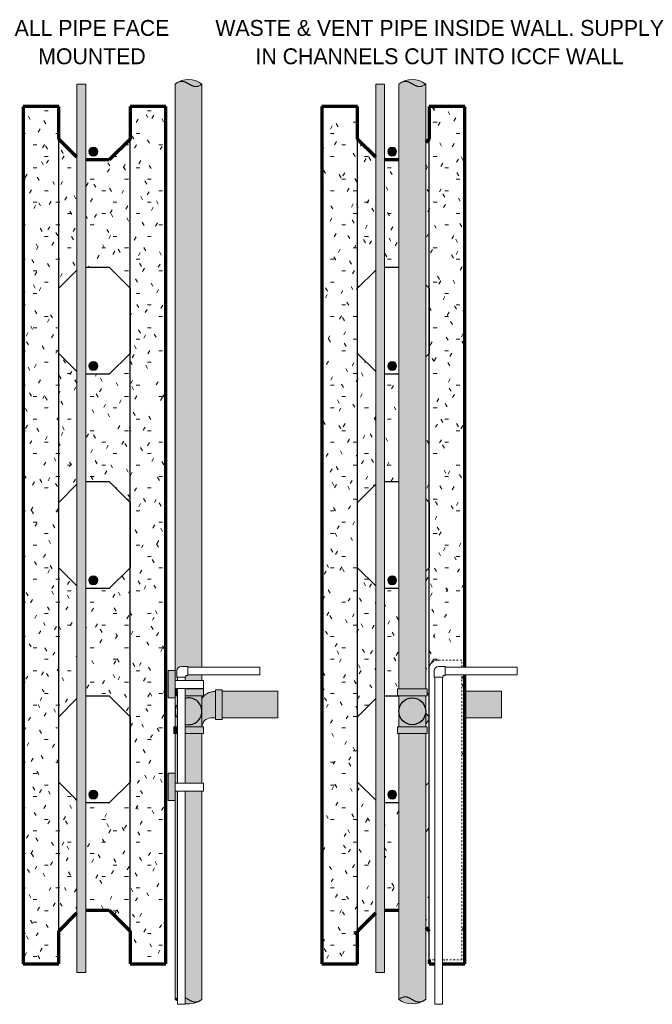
# Model space of a CAD drawing. Header units: inches. Extents: x 0 to 1121, y -57 to 386.
# Tile 8 of 24: x 384 to 419, y 219 to 274. Entities that reach past the tile are written whole.
import ezdxf

# ---------------------------------------------------------------- set-up
doc = ezdxf.new("R2010")
doc.units = ezdxf.units.IN
doc.header["$MEASUREMENT"] = 0
doc.linetypes.add('DASH 1_32', pattern=[0.0625, 0.03125, -0.03125])
doc.linetypes.add('Dot 1_32_', pattern=[0.03125, 0, -0.03125])
for name, color, linetype, lineweight in [('A-ANNO-TEXT', 2, 'Continuous', 9), ('A-DETL', 5, 'Continuous', 9), ('A-DETL-GENF', 3, 'Continuous', 9), ('A-DETL-HLIN', 3, 'Continuous', 70), ('A-DETL-MLIN', 3, 'Continuous', 30)]:
    doc.layers.add(name, color=color, linetype=linetype, lineweight=lineweight)
pattern_1 = [(0, (404.174, 0), (2.56, 0.64), [0.211, -1.709, 0.211, -1.709, -10.24]), (0, (404.174, 0), (2.56, 0.64), [-3.84, 0.211, -3.629, 0.211, -1.709, -4.48]), (0, (404.174, 0), (2.56, 0.64), [-9.6, 0.211, -1.069, 0.211, -2.989]), (120, (405.134, 0.32), (-1.8342563, 1.897025), [0.211, -1.709, 0.211, -1.709, -10.24]), (120, (405.134, 0.32), (-1.8342563, 1.897025), [-3.84, 0.211, -3.629, 0.211, -1.709, -4.48]), (120, (405.134, 0.32), (-1.8342563, 1.897025), [-9.6, 0.211, -1.069, 0.211, -2.989]), (240, (405.454, 1.6), (-0.7257437, -2.537025), [0.211, -1.709, 0.211, -1.709, -10.24]), (240, (405.454, 1.6), (-0.7257437, -2.537025), [-3.84, 0.211, -3.629, 0.211, -1.709, -4.48]), (240, (405.454, 1.6), (-0.7257437, -2.537025), [-9.6, 0.211, -1.069, 0.211, -2.989])]

# ---------------------------------------------------------------- blocks, each defined once
blk = doc.blocks.new('Reinf Bar Secti_ ICCF WALL1')
at = {"layer": 'A-DETL-GENF'}
h = blk.add_hatch(color=256, dxfattribs=at)
edge = h.paths.add_edge_path(flags=0)
edge.add_arc((0, 0), 0.25, 180, 360)
edge.add_arc((0, 0), 0.25, 0, 180)
for start, end in [(0, 180), (180, 0)]:
    blk.add_arc((0, 0), 0.25, start, end, dxfattribs=at)
blk = doc.blocks.new('Reinf Bar Eleva_ ICCF WALL2')
at = {"layer": 'A-DETL-GENF'}
blk.add_hatch(color=256, dxfattribs=at).paths.add_polyline_path([(49.751, 0), (0, 0), (0, -0.5), (49.751, -0.5)], flags=0)
for p, q in [((49.751, 0), (0, 0)), ((0, 0), (0, -0.5)), ((0, -0.5), (49.751, -0.5)), ((49.751, -0.5), (49.751, 0))]:
    blk.add_line(p, q, dxfattribs=at)

msp = doc.modelspace()

# ---------------------------------------------------------------- hatches: boundary and pattern name
at = {"layer": 'A-DETL-GENF'}
h = msp.add_hatch(color=250, dxfattribs=at)
edge = h.paths.add_edge_path(flags=0)
edge.add_line((392.28862833, 268.79238078), (393.78862833, 268.79238078))
edge.add_line((393.78862833, 268.79238078), (393.78862833, 270.29238078))
edge.add_spline(control_points=[(393.78862833, 270.29238078), (393.76918016, 270.27709914), (393.7389622, 270.25550169), (393.69722144, 270.22901202), (393.66494294, 270.21080078), (393.63168169, 270.19450829), (393.59742591, 270.18038807), (393.56219359, 270.16895035), (393.51420879, 270.15734), (393.45256992, 270.15075902), (393.39075224, 270.15495764), (393.34221758, 270.16415271), (393.30635185, 270.17355849), (393.27699755, 270.18326883), (393.2539055, 270.1920926), (393.23670316, 270.19902227), (393.21966768, 270.20634656), (393.20282978, 270.21412832), (393.18613789, 270.222231), (393.16953963, 270.2305165), (393.15307346, 270.23905638), (393.13677325, 270.24791232), (393.12056722, 270.25694525), (393.10438437, 270.26601788), (393.08825792, 270.27518755), (393.06689863, 270.28765996), (393.04018155, 270.30322199), (393.00810128, 270.32185694), (392.98122241, 270.33713634), (392.95949574, 270.34895582), (392.94316324, 270.35775285), (392.92671508, 270.36632271), (392.91008549, 270.37452752), (392.89330965, 270.38243441), (392.87081581, 270.39268753), (392.84794924, 270.4021089), (392.82469596, 270.41049303), (392.80127773, 270.41838273), (392.77151764, 270.42675994), (392.73519392, 270.43421323), (392.68617444, 270.44054284), (392.62413035, 270.44064029), (392.56299351, 270.43023618), (392.51556111, 270.41631813), (392.48076558, 270.40350902), (392.44684245, 270.38854625), (392.41378679, 270.37180745), (392.38149261, 270.35362203), (392.33943391, 270.32764058), (392.30865089, 270.3069017), (392.28862833, 270.29238078)], knot_values=[0, 0, 0, 0, 0.0742013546, 0.1112689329, 0.148282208, 0.1853231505, 0.2223151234, 0.2593430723, 0.2963351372, 0.3702901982, 0.4442772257, 0.4812997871, 0.5183777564, 0.5554302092, 0.5739921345, 0.5925336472, 0.6110638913, 0.6296153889, 0.6481756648, 0.6667260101, 0.6852681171, 0.7038192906, 0.7223753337, 0.7409282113, 0.7594769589, 0.7780277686, 0.8151301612, 0.8522337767, 0.8893282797, 0.9078786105, 0.9264332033, 0.9449809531, 0.963515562, 0.9820596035, 1.0006163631, 1.0376756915, 1.0562071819, 1.0747656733, 1.111803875, 1.1488742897, 1.1859076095, 1.2599567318, 1.3340305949, 1.3710747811, 1.4081540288, 1.4451822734, 1.4822414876, 1.5192689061, 1.5563332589, 1.6305346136, 1.6305346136, 1.6305346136, 1.6305346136], degree=3, periodic=0)
edge.add_line((392.28862833, 270.29238078), (392.28862833, 268.79238078))
h = msp.add_hatch(color=253, dxfattribs=at)
edge = h.paths.add_edge_path(flags=0)
edge.add_spline(control_points=[(392.46079142, 270.39129334), (392.52284338, 270.42387815), (392.65214351, 270.47912682), (392.92477552, 270.54412302), (393.23403642, 270.53888487), (393.5488529, 270.44241864), (393.71275861, 270.34772101), (393.78862833, 270.29238078)], knot_values=[0, 0, 0, 0, 0.2102615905, 0.4194170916, 0.8378220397, 1.118391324, 1.400116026, 1.400116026, 1.400116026, 1.400116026], degree=3, periodic=0)
edge.add_spline(control_points=[(393.78862833, 270.29238078), (393.76980478, 270.27768461), (393.74064038, 270.25683067), (393.70045339, 270.2310872), (393.67462369, 270.21619909), (393.65345371, 270.20524577), (393.63205191, 270.19476079), (393.60464133, 270.18301429), (393.57084179, 270.17129782), (393.52475236, 270.15904919), (393.46542759, 270.15107486), (393.40562637, 270.15331294), (393.35851455, 270.16077758), (393.32363167, 270.16881688), (393.28934693, 270.1791589), (393.25569542, 270.19138186), (393.22266375, 270.20522942), (393.19022384, 270.22039779), (393.15827751, 270.2366007), (393.12675755, 270.25361132), (393.09553802, 270.27117711), (393.06451676, 270.28908842), (393.03357234, 270.30713479), (393.00257619, 270.32509528), (392.97657597, 270.33976564), (392.95567709, 270.35132299), (392.93985221, 270.35971168), (392.92392654, 270.36791349), (392.90792918, 270.37598133), (392.89179816, 270.38376894), (392.87546802, 270.39112314), (392.85897372, 270.39811449), (392.83683475, 270.4070718), (392.80866651, 270.41702417), (392.77415914, 270.42667834), (392.72743014, 270.43643882), (392.66779226, 270.44189137), (392.57256357, 270.43540491), (392.50299495, 270.41313986), (392.46079142, 270.39129334)], knot_values=[0, 0, 0, 0, 0.0716430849, 0.1074253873, 0.1431592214, 0.1610291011, 0.1789255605, 0.214649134, 0.2504146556, 0.2861486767, 0.3575958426, 0.429053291, 0.4648004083, 0.5005922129, 0.5363570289, 0.5721659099, 0.607952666, 0.6437716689, 0.6795759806, 0.7153993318, 0.7512148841, 0.7870385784, 0.8228608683, 0.8586817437, 0.8945085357, 0.912419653, 0.9303250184, 0.9482384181, 0.9661599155, 0.9840738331, 1.0019709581, 1.0198828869, 1.0378155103, 1.0736139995, 1.1094409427, 1.1452284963, 1.2167407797, 1.2882273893, 1.4307955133, 1.4307955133, 1.4307955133, 1.4307955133], degree=3, periodic=0)
h = msp.add_hatch(color=250, dxfattribs=at)
edge = h.paths.add_edge_path(flags=0)
edge.add_spline(control_points=[(406.31228312, 270.29238078), (406.29283494, 270.27709914), (406.26261698, 270.25550169), (406.22087622, 270.22901202), (406.18859772, 270.21080078), (406.15533648, 270.19450829), (406.12108069, 270.18038807), (406.08584837, 270.16895035), (406.03786357, 270.15734), (405.9762247, 270.15075902), (405.91440703, 270.15495764), (405.86587236, 270.16415271), (405.83000663, 270.17355849), (405.80065234, 270.18326883), (405.77756028, 270.1920926), (405.76035794, 270.19902227), (405.74332246, 270.20634656), (405.72648456, 270.21412832), (405.70979267, 270.222231), (405.69319441, 270.2305165), (405.67672824, 270.23905638), (405.66042803, 270.24791232), (405.644222, 270.25694525), (405.62803915, 270.26601788), (405.6119127, 270.27518755), (405.59055341, 270.28765996), (405.56383633, 270.30322199), (405.53175606, 270.32185694), (405.5048772, 270.33713634), (405.48315052, 270.34895582), (405.46681802, 270.35775285), (405.45036986, 270.36632271), (405.43374027, 270.37452752), (405.41696443, 270.38243441), (405.39447059, 270.39268753), (405.37160403, 270.4021089), (405.34835075, 270.41049303), (405.32493251, 270.41838273), (405.29517242, 270.42675994), (405.2588487, 270.43421323), (405.20982922, 270.44054284), (405.14778514, 270.44064029), (405.08664829, 270.43023618), (405.03921589, 270.41631813), (405.00442036, 270.40350902), (404.97049723, 270.38854625), (404.93744157, 270.37180745), (404.9051474, 270.35362203), (404.86308869, 270.32764058), (404.83230568, 270.3069017), (404.81228312, 270.29238078)], knot_values=[0, 0, 0, 0, 0.0742013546, 0.1112689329, 0.148282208, 0.1853231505, 0.2223151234, 0.2593430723, 0.2963351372, 0.3702901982, 0.4442772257, 0.4812997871, 0.5183777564, 0.5554302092, 0.5739921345, 0.5925336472, 0.6110638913, 0.6296153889, 0.6481756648, 0.6667260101, 0.6852681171, 0.7038192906, 0.7223753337, 0.7409282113, 0.7594769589, 0.7780277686, 0.8151301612, 0.8522337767, 0.8893282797, 0.9078786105, 0.9264332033, 0.9449809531, 0.963515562, 0.9820596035, 1.0006163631, 1.0376756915, 1.0562071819, 1.0747656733, 1.111803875, 1.1488742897, 1.1859076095, 1.2599567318, 1.3340305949, 1.3710747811, 1.4081540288, 1.4451822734, 1.4822414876, 1.5192689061, 1.5563332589, 1.6305346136, 1.6305346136, 1.6305346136, 1.6305346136], degree=3, periodic=0)
edge.add_line((404.81228312, 270.29238078), (404.81228312, 268.90060458))
edge.add_line((404.81228312, 268.90060458), (406.31228312, 268.90060458))
edge.add_line((406.31228312, 268.90060458), (406.31228312, 270.29238078))
h = msp.add_hatch(color=253, dxfattribs=at)
edge = h.paths.add_edge_path(flags=0)
edge.add_spline(control_points=[(404.98444621, 270.39129334), (405.04649816, 270.42387815), (405.17579829, 270.47912682), (405.4484303, 270.54412302), (405.7576912, 270.53888487), (406.07250768, 270.44241864), (406.23641339, 270.34772101), (406.31228312, 270.29238078)], knot_values=[0, 0, 0, 0, 0.2102615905, 0.4194170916, 0.8378220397, 1.118391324, 1.400116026, 1.400116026, 1.400116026, 1.400116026], degree=3, periodic=0)
edge.add_spline(control_points=[(406.31228312, 270.29238078), (406.29345956, 270.27768461), (406.26429516, 270.25683067), (406.22410817, 270.2310872), (406.19827847, 270.21619909), (406.17710849, 270.20524577), (406.15570669, 270.19476079), (406.12829612, 270.18301429), (406.09449657, 270.17129782), (406.04840714, 270.15904919), (405.98908238, 270.15107486), (405.92928115, 270.15331294), (405.88216933, 270.16077758), (405.84728645, 270.16881688), (405.81300171, 270.1791589), (405.77935021, 270.19138186), (405.74631854, 270.20522942), (405.71387862, 270.22039779), (405.68193229, 270.2366007), (405.65041233, 270.25361132), (405.6191928, 270.27117711), (405.58817154, 270.28908842), (405.55722712, 270.30713479), (405.52623097, 270.32509528), (405.50023075, 270.33976564), (405.47933188, 270.35132299), (405.46350699, 270.35971168), (405.44758132, 270.36791349), (405.43158396, 270.37598133), (405.41545294, 270.38376894), (405.39912281, 270.39112314), (405.3826285, 270.39811449), (405.36048953, 270.4070718), (405.33232129, 270.41702417), (405.29781393, 270.42667834), (405.25108492, 270.43643882), (405.19144704, 270.44189137), (405.09621836, 270.43540491), (405.02664973, 270.41313986), (404.98444621, 270.39129334)], knot_values=[0, 0, 0, 0, 0.0716430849, 0.1074253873, 0.1431592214, 0.1610291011, 0.1789255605, 0.214649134, 0.2504146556, 0.2861486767, 0.3575958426, 0.429053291, 0.4648004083, 0.5005922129, 0.5363570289, 0.5721659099, 0.607952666, 0.6437716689, 0.6795759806, 0.7153993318, 0.7512148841, 0.7870385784, 0.8228608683, 0.8586817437, 0.8945085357, 0.912419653, 0.9303250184, 0.9482384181, 0.9661599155, 0.9840738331, 1.0019709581, 1.0198828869, 1.0378155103, 1.0736139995, 1.1094409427, 1.1452284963, 1.2167407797, 1.2882273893, 1.4307955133, 1.4307955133, 1.4307955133, 1.4307955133], degree=3, periodic=0)
h = msp.add_hatch(dxfattribs=at)
h.set_pattern_fill('FP3_14', style=0, pattern_type=2)
h.set_pattern_definition(pattern_1)
h.paths.add_polyline_path([(385.77245411, 267.21295227), (385.77245411, 269.0413794), (383.77245411, 269.0413794), (383.77245411, 221.0413794), (385.77245411, 221.0413794), (385.77245411, 222.86980652), (386.78272337, 223.88007578), (386.78272337, 230.20268301), (385.77245411, 231.21295227), (385.77245411, 234.86980652), (386.78272337, 235.88007578), (386.78272337, 242.20268301), (385.77245411, 243.21295227), (385.77245411, 246.86980652), (386.78272337, 247.88007578), (386.78272337, 254.20268301), (385.77245411, 255.21295227), (385.77245411, 258.86980652), (386.78272337, 259.88007578), (386.78272337, 266.20268301)], flags=0)
h = msp.add_hatch(dxfattribs=at)
h.set_pattern_fill('FP3_14', style=0, pattern_type=2)
h.set_pattern_definition(pattern_1)
h.paths.add_polyline_path([(391.77245411, 269.0413794), (389.77245411, 269.0413794), (389.77245411, 267.21295227), (388.60088124, 266.0413794), (387.28272337, 266.0413794), (387.28272337, 260.0413794), (388.60088124, 260.0413794), (389.77245411, 258.86980652), (389.77245411, 255.21295227), (388.60088124, 254.0413794), (387.28272337, 254.0413794), (387.28272337, 248.0413794), (388.60088124, 248.0413794), (389.77245411, 246.86980652), (389.77245411, 243.21295227), (388.60088124, 242.0413794), (387.28272337, 242.0413794), (387.28272337, 236.0413794), (388.60088124, 236.0413794), (389.77245411, 234.86980652), (389.77245411, 231.21295227), (388.60088124, 230.0413794), (387.28272337, 230.0413794), (387.28272337, 224.0413794), (388.60088124, 224.0413794), (389.77245411, 222.86980652), (389.77245411, 221.0413794), (391.77245411, 221.0413794)], flags=0)
h = msp.add_hatch(dxfattribs=at)
h.set_pattern_fill('FP3_14', style=0, pattern_type=2)
h.set_pattern_definition(pattern_1)
h.paths.add_polyline_path([(402.50176155, 267.21295227), (402.50176155, 269.0413794), (400.50176155, 269.0413794), (400.50176155, 221.0413794), (402.50176155, 221.0413794), (402.50176155, 222.86980652), (403.51203081, 223.88007578), (403.51203081, 230.20268301), (402.50176155, 231.21295227), (402.50176155, 234.86980652), (403.51203081, 235.88007578), (403.51203081, 242.20268301), (402.50176155, 243.21295227), (402.50176155, 246.86980652), (403.51203081, 247.88007578), (403.51203081, 254.20268301), (402.50176155, 255.21295227), (402.50176155, 258.86980652), (403.51203081, 259.88007578), (403.51203081, 266.20268301)], flags=0)
h = msp.add_hatch(dxfattribs=at)
h.set_pattern_fill('FP3_14', style=0, pattern_type=2)
h.set_pattern_definition(pattern_1)
edge = h.paths.add_edge_path(flags=0)
edge.add_line((408.50176155, 269.0413794), (406.50176155, 269.0413794))
edge.add_line((406.50176155, 269.0413794), (406.50176155, 267.21295227))
edge.add_line((406.50176155, 267.21295227), (406.31228312, 267.02347384))
edge.add_line((406.31228312, 267.02347384), (406.31228312, 259.05928495))
edge.add_line((406.31228312, 259.05928495), (406.50176155, 258.86980652))
edge.add_line((406.50176155, 258.86980652), (406.50176155, 255.21295227))
edge.add_line((406.50176155, 255.21295227), (406.31228312, 255.02347384))
edge.add_line((406.31228312, 255.02347384), (406.31228312, 247.05928495))
edge.add_line((406.31228312, 247.05928495), (406.50176155, 246.86980652))
edge.add_line((406.50176155, 246.86980652), (406.50176155, 243.21295227))
edge.add_line((406.50176155, 243.21295227), (406.31228312, 243.02347384))
edge.add_line((406.31228312, 243.02347384), (406.31228312, 236.42219995))
edge.add_line((406.31228312, 236.42219995), (406.39293577, 236.42219995))
edge.add_line((406.39293577, 236.42219995), (406.39293577, 236.04719995))
edge.add_line((406.39293577, 236.04719995), (406.31228312, 236.04719995))
edge.add_line((406.31228312, 236.04719995), (406.31228312, 235.05928495))
edge.add_line((406.31228312, 235.05928495), (406.50176155, 234.86980652))
edge.add_line((406.50176155, 234.86980652), (406.50176155, 237.5413794))
edge.add_arc((407.00176155, 237.5413794), 0.5, 90, 180, ccw=False)
edge.add_line((407.00176155, 238.0413794), (408.33595098, 238.0413794))
edge.add_line((408.33595098, 238.0413794), (408.33595098, 237.64769507))
edge.add_line((408.33595098, 237.64769507), (408.50176155, 237.64769507))
edge.add_line((408.50176155, 237.64769507), (408.50176155, 269.0413794))
h = msp.add_hatch(color=250, dxfattribs=at)
edge = h.paths.add_edge_path(flags=0)
edge.add_line((392.41884407, 236.89094995), (392.41884407, 237.07409953))
edge.add_line((392.41884407, 237.07409953), (392.38759407, 237.07409953))
edge.add_line((392.38759407, 237.07409953), (392.38759407, 237.42894507))
edge.add_arc((392.63759407, 237.42894507), 0.25, 90, 180, ccw=False)
edge.add_line((392.63759407, 237.67894507), (393.00221651, 237.67894507))
edge.add_line((393.00221651, 237.67894507), (393.00221651, 237.64769507))
edge.add_line((393.00221651, 237.64769507), (393.78862833, 237.64769507))
edge.add_line((393.78862833, 237.64769507), (393.78862833, 268.79238078))
edge.add_line((393.78862833, 268.79238078), (392.28862833, 268.79238078))
edge.add_line((392.28862833, 268.79238078), (392.28862833, 236.89094995))
edge.add_line((392.28862833, 236.89094995), (392.41884407, 236.89094995))
for points in [[(406.31228312, 268.90060458), (404.81228312, 268.90060458), (404.81228312, 236.42219995), (406.31228312, 236.42219995)], [(392.28862833, 235.91921894), (392.28862833, 236.45344995), (392.28862833, 236.89094995), (392.28862833, 237.45344995), (391.89745411, 237.45344995), (391.89745411, 235.91921894)], [(392.85634407, 237.07409953), (392.85634407, 236.89094995), (393.78862833, 236.89094995), (393.78862833, 237.21019507), (393.00221651, 237.21019507), (393.00221651, 237.17894507), (392.88759407, 237.17894507), (392.88759407, 237.07409953)], [(392.28862833, 236.42219995), (392.41884407, 236.42219995), (392.41884407, 236.45344995), (392.28862833, 236.45344995)], [(392.41884407, 236.04719995), (392.41884407, 236.42219995), (392.28862833, 236.42219995), (392.28862833, 236.04719995)], [(392.28862833, 234.29719995), (392.41884407, 234.29719995), (392.41884407, 236.04719995), (392.28862833, 236.04719995)], [(392.85634407, 236.42219995), (393.78862833, 236.42219995), (393.78862833, 236.45344995), (392.85634407, 236.45344995)], [(393.86928098, 236.04719995), (393.86928098, 236.42219995), (392.85634407, 236.42219995), (392.85634407, 236.04719995)], [(392.85634407, 234.29719995), (393.78862833, 234.29719995), (393.78862833, 236.04719995), (392.85634407, 236.04719995)], [(394.53862833, 236.37785261), (394.53862833, 234.7165473), (394.91362833, 234.7165473), (394.91362833, 236.37785261)], [(398.03862833, 234.79719995), (398.03862833, 236.29719995), (394.91362833, 236.29719995), (394.91362833, 234.79719995)], [(406.39293577, 236.42219995), (404.73163046, 236.42219995), (404.73163046, 236.04719995), (406.39293577, 236.04719995)], [(404.81228312, 234.29719995), (406.31228312, 234.29719995), (406.31228312, 236.04719995), (404.81228312, 236.04719995)], [(410.56228312, 234.79719995), (410.56228312, 236.29719995), (408.50176155, 236.29719995), (408.50176155, 234.79719995)], [(392.20797568, 234.29719995), (392.20797568, 233.92219995), (392.41884407, 233.92219995), (392.41884407, 234.29719995)], [(392.41884407, 233.92219995), (392.28862833, 233.92219995), (392.28862833, 231.14094995), (392.41884407, 231.14094995)], [(393.86928098, 233.92219995), (393.86928098, 234.29719995), (392.85634407, 234.29719995), (392.85634407, 233.92219995)], [(393.78862833, 233.92219995), (392.85634407, 233.92219995), (392.85634407, 231.14094995), (393.78862833, 231.14094995)], [(406.39293577, 233.92219995), (406.39293577, 234.29719995), (404.73163046, 234.29719995), (404.73163046, 233.92219995)], [(392.28862833, 230.16921894), (392.28862833, 230.70344995), (392.28862833, 231.14094995), (392.28862833, 231.70344995), (391.89745411, 231.70344995), (391.89745411, 230.16921894)]]:
    msp.add_hatch(color=250, dxfattribs=at).paths.add_polyline_path(points, flags=0)
h = msp.add_hatch(dxfattribs=at)
h.set_pattern_fill('FP3_14', style=0, pattern_type=2)
h.set_pattern_definition(pattern_1)
h.paths.add_polyline_path([(404.81228312, 260.0413794), (404.81228312, 266.0413794), (404.01203081, 266.0413794), (404.01203081, 260.0413794)], flags=0)
h = msp.add_hatch(dxfattribs=at)
h.set_pattern_fill('FP3_14', style=0, pattern_type=2)
h.set_pattern_definition(pattern_1)
h.paths.add_polyline_path([(404.81228312, 248.0413794), (404.81228312, 254.0413794), (404.01203081, 254.0413794), (404.01203081, 248.0413794)], flags=0)
h = msp.add_hatch(dxfattribs=at)
h.set_pattern_fill('FP3_14', style=0, pattern_type=2)
h.set_pattern_definition(pattern_1)
h.paths.add_polyline_path([(404.81228312, 236.42219995), (404.81228312, 242.0413794), (404.01203081, 242.0413794), (404.01203081, 236.0413794), (404.73163046, 236.0413794), (404.73163046, 236.42219995)], flags=0)
h = msp.add_hatch(dxfattribs=at)
h.set_pattern_fill('FP3_14', style=0, pattern_type=2)
h.set_pattern_definition(pattern_1)
h.paths.add_polyline_path([(408.33595098, 237.21019507), (408.33595098, 221.24822033), (407.25499885, 221.24822033), (407.25499885, 221.0413794), (408.50176155, 221.0413794), (408.50176155, 237.21019507)], flags=0)
h = msp.add_hatch(color=250, dxfattribs=at)
edge = h.paths.add_edge_path(flags=0)
edge.add_line((393.78862833, 235.85383663), (393.78862833, 234.29719995))
edge.add_arc((394.28862833, 234.29719995), 0.5, 90, 180, ccw=False)
edge.add_line((394.28862833, 234.79719995), (394.53862833, 234.79719995))
edge.add_line((394.53862833, 234.79719995), (394.53862833, 236.29445501))
edge.add_spline(control_points=[(394.53862833, 236.29445501), (394.47765156, 236.28922654), (394.38661364, 236.27498058), (394.28264881, 236.24899288), (394.22419214, 236.23097851), (394.1883439, 236.21787147), (394.16009621, 236.20636833), (394.13193168, 236.1944061), (394.09718788, 236.17832934), (394.05667288, 236.15693232), (394.0178944, 236.13272186), (393.98084479, 236.10585694), (393.93352568, 236.06733451), (393.89046044, 236.02391392), (393.85381432, 235.97551807), (393.82065986, 235.92409048), (393.80027255, 235.88250062), (393.78862833, 235.85383663)], knot_values=[0, 0, 0, 0, 0.1836015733, 0.2754459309, 0.321349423, 0.3670463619, 0.389897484, 0.4128459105, 0.4588416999, 0.5047053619, 0.5502076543, 0.5958643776, 0.6419039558, 0.7332108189, 0.7783715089, 0.8238289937, 0.9166455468, 0.9166455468, 0.9166455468, 0.9166455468], degree=3, periodic=0)
h = msp.add_hatch(color=250, dxfattribs=at)
edge = h.paths.add_edge_path(flags=0)
edge.add_spline(control_points=[(406.31228312, 234.29719995), (406.31416334, 234.37086215), (406.3494306, 234.51895994), (406.44492409, 234.63753905), (406.50176155, 234.68377282)], knot_values=[0, 0, 0, 0, 0.2210585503, 0.4408596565, 0.4408596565, 0.4408596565, 0.4408596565], degree=3, periodic=0)
edge.add_line((406.50176155, 234.68377282), (406.50176155, 234.86980652))
edge.add_line((406.50176155, 234.86980652), (406.31228312, 235.05928495))
edge.add_line((406.31228312, 235.05928495), (406.31228312, 234.29719995))
h = msp.add_hatch(color=250, dxfattribs=at)
edge = h.paths.add_edge_path(flags=0)
edge.add_spline(control_points=[(404.81228312, 219.0413794), (404.83173129, 219.05666104), (404.86194925, 219.07825849), (404.90369001, 219.10474816), (404.93596851, 219.1229594), (404.96922976, 219.13925189), (405.00348554, 219.15337211), (405.03871786, 219.16480983), (405.08670266, 219.17642018), (405.14834153, 219.18300116), (405.21015921, 219.17880254), (405.25869387, 219.16960747), (405.2945596, 219.16020169), (405.32391389, 219.15049135), (405.34700595, 219.14166758), (405.36420829, 219.13473791), (405.38124377, 219.12741362), (405.39808167, 219.11963186), (405.41477356, 219.11152918), (405.43137182, 219.10324368), (405.44783799, 219.0947038), (405.4641382, 219.08584786), (405.48034423, 219.07681493), (405.49652708, 219.06774231), (405.51265353, 219.05857263), (405.53401282, 219.04610022), (405.5607299, 219.03053819), (405.59281017, 219.01190325), (405.61968904, 218.99662385), (405.64141571, 218.98480436), (405.65774821, 218.97600733), (405.67419637, 218.96743747), (405.69082596, 218.95923266), (405.7076018, 218.95132577), (405.73009564, 218.94107265), (405.7529622, 218.93165129), (405.77621548, 218.92326715), (405.79963372, 218.91537745), (405.82939381, 218.90700024), (405.86571753, 218.89954695), (405.91473701, 218.89321734), (405.9767811, 218.89311989), (406.03791794, 218.903524), (406.08535034, 218.91744205), (406.12014587, 218.93025116), (406.154069, 218.94521393), (406.18712466, 218.96195273), (406.21941883, 218.98013815), (406.26147754, 219.0061196), (406.29226055, 219.02685848), (406.31228312, 219.0413794)], knot_values=[0, 0, 0, 0, 0.0742013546, 0.1112689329, 0.148282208, 0.1853231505, 0.2223151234, 0.2593430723, 0.2963351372, 0.3702901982, 0.4442772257, 0.4812997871, 0.5183777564, 0.5554302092, 0.5739921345, 0.5925336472, 0.6110638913, 0.6296153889, 0.6481756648, 0.6667260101, 0.6852681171, 0.7038192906, 0.7223753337, 0.7409282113, 0.7594769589, 0.7780277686, 0.8151301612, 0.8522337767, 0.8893282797, 0.9078786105, 0.9264332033, 0.9449809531, 0.963515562, 0.9820596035, 1.0006163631, 1.0376756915, 1.0562071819, 1.0747656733, 1.111803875, 1.1488742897, 1.1859076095, 1.2599567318, 1.3340305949, 1.3710747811, 1.4081540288, 1.4451822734, 1.4822414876, 1.5192689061, 1.5563332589, 1.6305346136, 1.6305346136, 1.6305346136, 1.6305346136], degree=3, periodic=0)
edge.add_line((406.31228312, 219.0413794), (406.31228312, 233.92219995))
edge.add_line((406.31228312, 233.92219995), (404.81228312, 233.92219995))
edge.add_line((404.81228312, 233.92219995), (404.81228312, 219.0413794))
h = msp.add_hatch(dxfattribs=at)
h.set_pattern_fill('FP3_14', style=0, pattern_type=2)
h.set_pattern_definition(pattern_1)
h.paths.add_polyline_path([(406.50176155, 222.86980652), (406.50176155, 231.21295227), (406.31228312, 231.02347384), (406.31228312, 223.05928495)], flags=0)
h = msp.add_hatch(color=250, dxfattribs=at)
edge = h.paths.add_edge_path(flags=0)
edge.add_spline(control_points=[(392.28862833, 219.0413794), (392.30895893, 219.05748808), (392.35109977, 219.08781302), (392.3959097, 219.11403524), (392.41884407, 219.12605585)], knot_values=[0, 0, 0, 0, 0.0778164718, 0.1554973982, 0.1554973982, 0.1554973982, 0.1554973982], degree=3, periodic=0)
edge.add_line((392.41884407, 219.12605585), (392.41884407, 230.70344995))
edge.add_line((392.41884407, 230.70344995), (392.28862833, 230.70344995))
edge.add_line((392.28862833, 230.70344995), (392.28862833, 219.0413794))
h = msp.add_hatch(color=250, dxfattribs=at)
edge = h.paths.add_edge_path(flags=0)
edge.add_line((393.78862833, 219.0413794), (393.78862833, 230.70344995))
edge.add_line((393.78862833, 230.70344995), (392.85634407, 230.70344995))
edge.add_line((392.85634407, 230.70344995), (392.85634407, 219.12792737))
edge.add_spline(control_points=[(392.85634407, 219.12792737), (392.87841116, 219.11770547), (392.91120463, 219.10167398), (392.95390126, 219.07836037), (392.98565586, 219.06039139), (393.01722901, 219.04210186), (393.04875507, 219.02373252), (393.07511871, 219.00858342), (393.09626385, 218.99656222), (393.11225586, 218.98778723), (393.12833373, 218.97916817), (393.14446585, 218.9706487), (393.16071488, 218.96236373), (393.17714573, 218.95445317), (393.19372267, 218.94684774), (393.2104108, 218.93947869), (393.22725742, 218.93249654), (393.24430823, 218.92605007), (393.2615371, 218.92008412), (393.28467914, 218.91264883), (393.31407084, 218.90482982), (393.34991528, 218.89804194), (393.39824224, 218.89255573), (393.45929343, 218.89338569), (393.51931106, 218.90441202), (393.56583879, 218.91860083), (393.59995613, 218.93151117), (393.63322113, 218.94646267), (393.66564332, 218.96310071), (393.69733846, 218.98109745), (393.73864772, 219.00673196), (393.76891732, 219.02712665), (393.78862833, 219.0413794)], knot_values=[0, 0, 0, 0, 0.0729588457, 0.1094388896, 0.1459294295, 0.1824151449, 0.2189019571, 0.2553912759, 0.2736335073, 0.2918708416, 0.3101132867, 0.3283605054, 0.3466008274, 0.3648275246, 0.3830638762, 0.4013138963, 0.4195530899, 0.4377651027, 0.4559911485, 0.4742454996, 0.5106798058, 0.5471499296, 0.5835906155, 0.6564667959, 0.7293703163, 0.7658222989, 0.8023032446, 0.8387277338, 0.8751765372, 0.9115911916, 0.9480392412, 1.0210117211, 1.0210117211, 1.0210117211, 1.0210117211], degree=3, periodic=0)
h = msp.add_hatch(dxfattribs=at)
h.set_pattern_fill('FP3_14', style=0, pattern_type=2)
h.set_pattern_definition(pattern_1)
h.paths.add_polyline_path([(404.81228312, 224.0413794), (404.81228312, 230.0413794), (404.01203081, 230.0413794), (404.01203081, 224.0413794)], flags=0)
h = msp.add_hatch(dxfattribs=at)
h.set_pattern_fill('FP3_14', style=0, pattern_type=2)
h.set_pattern_definition(pattern_1)
h.paths.add_polyline_path([(406.81749885, 221.24822033), (406.50176155, 221.24822033), (406.50176155, 221.0413794), (406.81749885, 221.0413794)], flags=0)
h = msp.add_hatch(color=253, dxfattribs=at)
edge = h.paths.add_edge_path(flags=0)
edge.add_line((392.28862833, 219.0413794), (392.41884407, 218.96656678))
edge.add_line((392.41884407, 218.96656678), (392.41884407, 219.12605585))
edge.add_spline(control_points=[(392.41884407, 219.12605585), (392.3959097, 219.11403524), (392.35109977, 219.08781302), (392.30895893, 219.05748808), (392.28862833, 219.0413794)], knot_values=[0, 0, 0, 0, 0.0776809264, 0.1554973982, 0.1554973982, 0.1554973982, 0.1554973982], degree=3, periodic=0)
h = msp.add_hatch(color=253, dxfattribs=at)
edge = h.paths.add_edge_path(flags=0)
edge.add_spline(control_points=[(393.61646524, 218.94246684), (393.57599517, 218.92179114), (393.48809356, 218.89274714), (393.37258296, 218.89212999), (393.2946383, 218.90933822), (393.25119154, 218.92327456), (393.21919291, 218.93545591), (393.18779193, 218.94913345), (393.1569431, 218.96400222), (393.12655124, 218.97980104), (393.09654048, 218.99630445), (393.06677818, 219.01325936), (393.03717169, 219.03048213), (393.00758641, 219.047744), (392.96803186, 219.07056785), (392.91816914, 219.09838782), (392.8770858, 219.11838507), (392.85634407, 219.12792737)], knot_values=[0, 0, 0, 0, 0.1363370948, 0.2725780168, 0.3409472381, 0.3751512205, 0.4093947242, 0.4436187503, 0.4778717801, 0.5121104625, 0.5463655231, 0.5806132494, 0.6148669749, 0.6491199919, 0.6833710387, 0.751872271, 0.8203666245, 0.8203666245, 0.8203666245, 0.8203666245], degree=3, periodic=0)
edge.add_line((392.85634407, 219.12792737), (392.85634407, 218.80414149))
edge.add_spline(control_points=[(392.85634407, 218.80414149), (392.88904389, 218.80162964), (392.93814261, 218.799033), (393.00360778, 218.79784992), (393.052625, 218.79829235), (393.10163295, 218.79930577), (393.15062201, 218.80103682), (393.1994802, 218.80453979), (393.26444343, 218.81297448), (393.34458517, 218.831267), (393.46947426, 218.87061722), (393.55944257, 218.91095652), (393.61646524, 218.94246684)], knot_values=[0, 0, 0, 0, 0.0983884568, 0.1474323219, 0.196410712, 0.2454341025, 0.2944873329, 0.3434570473, 0.3923287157, 0.4908832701, 0.5895385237, 0.7849876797, 0.7849876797, 0.7849876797, 0.7849876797], degree=3, periodic=0)
h = msp.add_hatch(color=253, dxfattribs=at)
edge = h.paths.add_edge_path(flags=0)
edge.add_spline(control_points=[(406.14012002, 218.94246684), (406.07806807, 218.90988203), (405.94876794, 218.85463336), (405.67613593, 218.78963716), (405.36687503, 218.79487531), (405.05205855, 218.89134154), (404.88815284, 218.98603917), (404.81228312, 219.0413794)], knot_values=[0, 0, 0, 0, 0.2102615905, 0.4194170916, 0.8378220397, 1.118391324, 1.400116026, 1.400116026, 1.400116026, 1.400116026], degree=3, periodic=0)
edge.add_spline(control_points=[(404.81228312, 219.0413794), (404.83110667, 219.05607557), (404.86027107, 219.07692951), (404.90045806, 219.10267298), (404.92628776, 219.11756109), (404.94745774, 219.12851441), (404.96885954, 219.13899939), (404.99627011, 219.15074589), (405.03006966, 219.16246236), (405.07615909, 219.17471099), (405.13548385, 219.18268532), (405.19528508, 219.18044724), (405.2423969, 219.1729826), (405.27727978, 219.16494331), (405.31156452, 219.15460128), (405.34521602, 219.14237832), (405.37824769, 219.12853076), (405.41068761, 219.11336239), (405.44263394, 219.09715948), (405.4741539, 219.08014886), (405.50537343, 219.06258308), (405.53639469, 219.04467176), (405.56733911, 219.02662539), (405.59833526, 219.0086649), (405.62433548, 218.99399454), (405.64523435, 218.98243719), (405.66105924, 218.9740485), (405.67698491, 218.96584669), (405.69298227, 218.95777885), (405.70911329, 218.94999124), (405.72544342, 218.94263705), (405.74193773, 218.93564569), (405.7640767, 218.92668838), (405.79224494, 218.91673601), (405.82675231, 218.90708184), (405.87348131, 218.89732136), (405.93311919, 218.89186881), (406.02834787, 218.89835527), (406.0979165, 218.92062032), (406.14012002, 218.94246684)], knot_values=[0, 0, 0, 0, 0.0716430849, 0.1074253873, 0.1431592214, 0.1610291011, 0.1789255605, 0.214649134, 0.2504146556, 0.2861486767, 0.3575958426, 0.429053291, 0.4648004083, 0.5005922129, 0.5363570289, 0.5721659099, 0.607952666, 0.6437716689, 0.6795759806, 0.7153993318, 0.7512148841, 0.7870385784, 0.8228608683, 0.8586817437, 0.8945085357, 0.912419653, 0.9303250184, 0.9482384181, 0.9661599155, 0.9840738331, 1.0019709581, 1.0198828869, 1.0378155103, 1.0736139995, 1.1094409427, 1.1452284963, 1.2167407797, 1.2882273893, 1.4307955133, 1.4307955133, 1.4307955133, 1.4307955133], degree=3, periodic=0)

# ---------------------------------------------------------------- linework, layer by layer
at = {"layer": 'A-DETL'}
for p, q in [((392.28862833, 270.29238078), (392.28862833, 268.79238078)), ((393.78862833, 268.79238078), (393.78862833, 270.29238078)), ((404.81228312, 270.29238078), (404.81228312, 268.90060458)), ((406.31228312, 268.90060458), (406.31228312, 270.29238078)), ((392.28862833, 268.79238078), (392.28862833, 237.45344995)), ((393.78862833, 237.64769507), (393.78862833, 268.79238078)), ((404.81228312, 268.90060458), (404.81228312, 236.42219995)), ((406.31228312, 236.42219995), (406.31228312, 268.90060458)), ((393.00221651, 237.67894507), (392.63759407, 237.67894507)), ((393.00221651, 237.17894507), (393.00221651, 237.67894507)), ((397.02687862, 237.64769507), (393.00221651, 237.64769507)), ((397.02687862, 237.21019507), (397.02687862, 237.64769507)), ((407.4008713, 237.67894507), (407.03624885, 237.67894507)), ((407.4008713, 237.64769507), (407.4008713, 237.67894507)), ((407.4008713, 237.64769507), (407.4008713, 237.21019507)), ((411.4255334, 237.64769507), (407.4008713, 237.64769507)), ((411.4255334, 237.21019507), (411.4255334, 237.64769507)), ((392.28862833, 237.45344995), (391.89745411, 237.45344995)), ((391.89745411, 237.45344995), (391.89745411, 235.91921894)), ((392.28862833, 236.89094995), (392.28862833, 237.45344995)), ((392.38759407, 237.42894507), (392.38759407, 237.07409953)), ((392.38759407, 237.07409953), (392.88759407, 237.07409953)), ((392.41884407, 237.07409953), (392.41884407, 236.89094995)), ((392.85634407, 236.89094995), (392.85634407, 237.07409953)), ((392.88759407, 237.07409953), (392.88759407, 237.17894507)), ((392.88759407, 237.17894507), (393.00221651, 237.17894507)), ((393.00221651, 237.21019507), (397.02687862, 237.21019507)), ((393.78862833, 236.89094995), (393.78862833, 237.21019507)), ((406.78624885, 237.42894507), (406.78624885, 237.07409953)), ((406.78624885, 237.07409953), (407.28624885, 237.07409953)), ((406.81749885, 237.07409953), (406.81749885, 218.76606986)), ((407.25499885, 218.76606986), (407.25499885, 237.07409953)), ((407.28624885, 237.07409953), (407.28624885, 237.17894507)), ((407.28624885, 237.17894507), (407.4008713, 237.17894507)), ((407.4008713, 237.17894507), (407.4008713, 237.21019507)), ((407.4008713, 237.21019507), (411.4255334, 237.21019507)), ((392.28862833, 236.89094995), (392.28862833, 236.45344995)), ((393.86928098, 236.89094995), (392.28862833, 236.89094995)), ((393.86928098, 236.45344995), (393.86928098, 236.89094995)), ((392.28862833, 235.91921894), (392.28862833, 236.45344995)), ((392.28862833, 236.45344995), (393.86928098, 236.45344995)), ((392.41884407, 236.42219995), (392.28862833, 236.42219995)), ((392.28862833, 236.04719995), (392.41884407, 236.04719995)), ((392.41884407, 236.45344995), (392.41884407, 231.14094995)), ((392.85634407, 231.14094995), (392.85634407, 236.45344995)), ((393.86928098, 236.42219995), (392.85634407, 236.42219995)), ((392.85634407, 236.04719995), (393.86928098, 236.04719995)), ((393.78862833, 236.42219995), (393.78862833, 236.45344995)), ((393.78862833, 235.85383663), (393.78862833, 236.04719995)), ((393.86928098, 236.04719995), (393.86928098, 236.42219995)), ((394.53862833, 236.37785261), (394.53862833, 234.7165473)), ((394.91362833, 236.37785261), (394.53862833, 236.37785261)), ((394.91362833, 234.7165473), (394.91362833, 236.37785261)), ((398.03862833, 236.29719995), (394.91362833, 236.29719995)), ((398.03862833, 234.79719995), (398.03862833, 236.29719995)), ((406.39293577, 236.42219995), (404.73163046, 236.42219995)), ((404.73163046, 236.42219995), (404.73163046, 236.04719995)), ((404.73163046, 236.04719995), (406.39293577, 236.04719995)), ((404.81228312, 236.04719995), (404.81228312, 234.29719995)), ((406.31228312, 234.29719995), (406.31228312, 236.04719995)), ((406.39293577, 236.04719995), (406.39293577, 236.42219995)), ((410.56228312, 236.29719995), (408.50176155, 236.29719995)), ((410.56228312, 234.79719995), (410.56228312, 236.29719995)), ((391.89745411, 235.91921894), (392.28862833, 235.91921894)), ((392.28862833, 235.91921894), (392.28862833, 234.29719995)), ((393.78862833, 235.85383663), (393.78862833, 234.29719995)), ((394.28862833, 234.79719995), (394.53862833, 234.79719995)), ((394.53862833, 234.7165473), (394.91362833, 234.7165473)), ((394.91362833, 234.79719995), (398.03862833, 234.79719995)), ((408.50176155, 234.79719995), (410.56228312, 234.79719995)), ((392.41884407, 234.29719995), (392.20797568, 234.29719995)), ((392.20797568, 234.29719995), (392.20797568, 233.92219995)), ((392.20797568, 233.92219995), (392.41884407, 233.92219995)), ((392.28862833, 233.92219995), (392.28862833, 231.70344995)), ((393.86928098, 234.29719995), (392.85634407, 234.29719995)), ((392.85634407, 233.92219995), (393.86928098, 233.92219995)), ((393.78862833, 231.14094995), (393.78862833, 233.92219995)), ((393.86928098, 233.92219995), (393.86928098, 234.29719995)), ((406.39293577, 234.29719995), (404.73163046, 234.29719995)), ((404.73163046, 234.29719995), (404.73163046, 233.92219995)), ((404.73163046, 233.92219995), (406.39293577, 233.92219995)), ((404.81228312, 233.92219995), (404.81228312, 219.0413794)), ((406.31228312, 219.0413794), (406.31228312, 233.92219995)), ((406.39293577, 233.92219995), (406.39293577, 234.29719995)), ((392.28862833, 231.70344995), (391.89745411, 231.70344995)), ((391.89745411, 231.70344995), (391.89745411, 230.16921894)), ((392.28862833, 231.14094995), (392.28862833, 231.70344995)), ((392.28862833, 231.14094995), (392.28862833, 230.70344995)), ((393.86928098, 231.14094995), (392.28862833, 231.14094995)), ((393.86928098, 230.70344995), (393.86928098, 231.14094995)), ((392.28862833, 230.16921894), (392.28862833, 230.70344995)), ((392.28862833, 230.70344995), (393.86928098, 230.70344995)), ((392.41884407, 230.70344995), (392.41884407, 218.76606986)), ((392.85634407, 218.76606986), (392.85634407, 230.70344995)), ((393.78862833, 219.0413794), (393.78862833, 230.70344995)), ((391.89745411, 230.16921894), (392.28862833, 230.16921894)), ((392.28862833, 230.16921894), (392.28862833, 219.0413794)), ((392.41884407, 218.76606986), (392.85634407, 218.76606986)), ((406.81749885, 218.76606986), (407.25499885, 218.76606986))]:
    msp.add_line(p, q, dxfattribs=at)
at = {"layer": 'A-DETL', "lineweight": 70}
for p, q in [((385.77245411, 267.21295227), (385.77245411, 269.0413794)), ((389.77245411, 269.0413794), (389.77245411, 267.21295227)), ((402.50176155, 267.21295227), (402.50176155, 269.0413794)), ((406.50176155, 269.0413794), (406.50176155, 267.21295227)), ((386.78272337, 266.20268301), (385.77245411, 267.21295227)), ((389.77245411, 267.21295227), (388.60088124, 266.0413794)), ((403.51203081, 266.20268301), (402.50176155, 267.21295227)), ((406.50176155, 267.21295227), (406.31228312, 267.02347384)), ((388.60088124, 266.0413794), (387.28272337, 266.0413794)), ((404.81228312, 266.0413794), (404.01203081, 266.0413794)), ((385.77245411, 222.86980652), (386.78272337, 223.88007578)), ((387.28272337, 224.0413794), (388.60088124, 224.0413794)), ((388.60088124, 224.0413794), (389.77245411, 222.86980652)), ((402.50176155, 222.86980652), (403.51203081, 223.88007578)), ((404.01203081, 224.0413794), (404.81228312, 224.0413794)), ((385.77245411, 221.0413794), (385.77245411, 222.86980652)), ((389.77245411, 222.86980652), (389.77245411, 221.0413794)), ((402.50176155, 221.0413794), (402.50176155, 222.86980652)), ((406.31228312, 223.05928495), (406.50176155, 222.86980652)), ((406.50176155, 221.24822033), (406.50176155, 221.0413794))]:
    msp.add_line(p, q, dxfattribs=at)
at = {"layer": 'A-DETL', "lineweight": 30}
for p, q in [((385.77245411, 258.86980652), (386.78272337, 259.88007578)), ((387.28272337, 260.0413794), (388.60088124, 260.0413794)), ((388.60088124, 260.0413794), (389.77245411, 258.86980652)), ((402.50176155, 258.86980652), (403.51203081, 259.88007578)), ((404.01203081, 260.0413794), (404.81228312, 260.0413794)), ((385.77245411, 255.21295227), (385.77245411, 258.86980652)), ((389.77245411, 258.86980652), (389.77245411, 255.21295227)), ((402.50176155, 255.21295227), (402.50176155, 258.86980652)), ((406.31228312, 259.05928495), (406.50176155, 258.86980652)), ((406.50176155, 258.86980652), (406.50176155, 255.21295227)), ((386.78272337, 254.20268301), (385.77245411, 255.21295227)), ((389.77245411, 255.21295227), (388.60088124, 254.0413794)), ((403.51203081, 254.20268301), (402.50176155, 255.21295227)), ((406.50176155, 255.21295227), (406.31228312, 255.02347384)), ((388.60088124, 254.0413794), (387.28272337, 254.0413794)), ((404.81228312, 254.0413794), (404.01203081, 254.0413794)), ((385.77245411, 246.86980652), (386.78272337, 247.88007578)), ((387.28272337, 248.0413794), (388.60088124, 248.0413794)), ((388.60088124, 248.0413794), (389.77245411, 246.86980652)), ((402.50176155, 246.86980652), (403.51203081, 247.88007578)), ((404.01203081, 248.0413794), (404.81228312, 248.0413794)), ((406.31228312, 247.05928495), (406.50176155, 246.86980652)), ((385.77245411, 243.21295227), (385.77245411, 246.86980652)), ((389.77245411, 246.86980652), (389.77245411, 243.21295227)), ((402.50176155, 243.21295227), (402.50176155, 246.86980652)), ((406.50176155, 246.86980652), (406.50176155, 243.21295227)), ((386.78272337, 242.20268301), (385.77245411, 243.21295227)), ((389.77245411, 243.21295227), (388.60088124, 242.0413794)), ((403.51203081, 242.20268301), (402.50176155, 243.21295227)), ((406.50176155, 243.21295227), (406.31228312, 243.02347384)), ((388.60088124, 242.0413794), (387.28272337, 242.0413794)), ((404.81228312, 242.0413794), (404.01203081, 242.0413794)), ((387.28272337, 236.0413794), (388.60088124, 236.0413794)), ((388.60088124, 236.0413794), (389.77245411, 234.86980652)), ((404.01203081, 236.0413794), (404.81228312, 236.0413794)), ((385.77245411, 234.86980652), (386.78272337, 235.88007578)), ((402.50176155, 234.86980652), (403.51203081, 235.88007578)), ((385.77245411, 231.21295227), (385.77245411, 234.86980652)), ((389.77245411, 234.86980652), (389.77245411, 231.21295227)), ((402.50176155, 231.21295227), (402.50176155, 234.86980652)), ((406.31228312, 235.05928495), (406.50176155, 234.86980652)), ((386.78272337, 230.20268301), (385.77245411, 231.21295227)), ((389.77245411, 231.21295227), (388.60088124, 230.0413794)), ((403.51203081, 230.20268301), (402.50176155, 231.21295227)), ((406.50176155, 231.21295227), (406.31228312, 231.02347384)), ((388.60088124, 230.0413794), (387.28272337, 230.0413794)), ((404.81228312, 230.0413794), (404.01203081, 230.0413794))]:
    msp.add_line(p, q, dxfattribs=at)
at = {"layer": 'A-DETL', "linetype": 'Dot 1_32_'}
for p, q in [((408.33595098, 238.0413794), (407.00176155, 238.0413794)), ((408.33595098, 237.64769507), (408.33595098, 238.0413794)), ((406.50176155, 237.5413794), (406.50176155, 221.24822033)), ((408.33595098, 221.24822033), (408.33595098, 237.21019507)), ((406.50176155, 221.24822033), (406.81749885, 221.24822033)), ((407.25499885, 221.24822033), (408.33595098, 221.24822033))]:
    msp.add_line(p, q, dxfattribs=at)
at = {"layer": 'A-DETL', "linetype": 'DASH 1_32'}
msp.add_line((404.81228312, 236.82844995), (404.81228312, 236.57844995), dxfattribs=at)
at = {"layer": 'A-DETL'}
for points in [[(406.31228312, 234.29719995), (406.32472453, 234.408045), (406.36142962, 234.51337378), (406.42057172, 234.60794452), (406.49919181, 234.68697192)], [(392.85584432, 218.80158231), (393.10311531, 218.78956616), (393.34697645, 218.82694393), (393.57855381, 218.91201614), (393.78862833, 219.0413794)], [(392.85584432, 218.80158231), (393.10311531, 218.78956616), (393.34697645, 218.82694393), (393.57855381, 218.91201614), (393.78862833, 219.0413794)]]:
    msp.add_lwpolyline(points, dxfattribs=at)
at = {"layer": 'A-DETL', "lineweight": 30}
msp.add_circle((405.56228312, 235.17219995), 0.75, dxfattribs=at)
at = {"layer": 'A-DETL'}
for centre, radius, start, end in [((393.03862833, 269.30958232), 1.23628185, 52.65177114, 127.34822886), ((393.03862833, 269.30958232), 1.23628185, 52.65177114, 127.34822886), ((405.56228312, 269.30958232), 1.23628185, 52.65177114, 127.34822886), ((405.56228312, 269.30958232), 1.23628185, 52.65177114, 127.34822886), ((392.63759407, 237.42894507), 0.25, 90, 180), ((407.00176155, 237.5413794), 0.5, 90, 180), ((407.03624885, 237.42894507), 0.25, 90, 180), ((394.28862833, 234.29719995), 0.5, 90, 180), ((393.01733612, 219.99444082), 1.19972543, 232.598584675, 239.856813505), ((393.01733612, 219.99444082), 1.19972543, 232.598584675, 239.856813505), ((405.56228312, 220.02417786), 1.23628185, 232.65177114, 307.34822886), ((405.56228312, 220.02417786), 1.23628185, 232.65177114, 307.34822886)]:
    msp.add_arc(centre, radius, start, end, dxfattribs=at)
at = {"layer": 'A-DETL', "lineweight": 30}
for start, end in [(153.324939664, 206.675060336), (0, 105.467332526), (254.532667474, 0)]:
    msp.add_arc((393.03862833, 235.17219995), 0.75, start, end, dxfattribs=at)
at = {"layer": 'A-DETL'}
for points, start_tangent, end_tangent in [([(393.78862833, 270.29238078), (393.70752928, 270.23405952), (393.63024946, 270.19259247), (393.55643943, 270.1662845), (393.5207264, 270.15828546), (393.48574979, 270.15344052), (393.45146593, 270.15153779), (393.41783113, 270.1523654), (393.38480171, 270.15571144), (393.35233401, 270.16136403), (393.32038435, 270.16911127), (393.28890904, 270.17874129), (393.25786441, 270.19004219), (393.22720678, 270.20280207), (393.19689248, 270.21680906), (393.16687782, 270.23185126), (393.13711916, 270.24771679), (393.10757276, 270.26419375), (393.07819917, 270.28107024), (393.04894195, 270.29813441), (393.01975925, 270.31517438), (392.99056785, 270.33197839), (392.96129644, 270.34833467), (392.93186752, 270.36403144), (392.90220514, 270.37885694), (392.87223335, 270.39259939), (392.84187619, 270.40504704), (392.81105772, 270.4159881), (392.77970199, 270.42521081), (392.74773304, 270.4325034), (392.71507492, 270.4376541), (392.68165167, 270.44045114), (392.64738736, 270.44068274), (392.61220603, 270.43813715), (392.53878848, 270.42386727), (392.46079142, 270.39594736), (392.37760725, 270.35268325), (392.28862833, 270.29238078)], (-0.7793027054, -0.6266476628), (-0.8003576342, -0.5995228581)), ([(406.31228312, 270.29238078), (406.23118407, 270.23405952), (406.15390424, 270.19259247), (406.08009421, 270.1662845), (406.04438119, 270.15828546), (406.00940458, 270.15344052), (405.97512071, 270.15153779), (405.94148591, 270.1523654), (405.9084565, 270.15571144), (405.8759888, 270.16136403), (405.84403913, 270.16911127), (405.81256382, 270.17874129), (405.78151919, 270.19004219), (405.75086156, 270.20280207), (405.72054726, 270.21680906), (405.69053261, 270.23185126), (405.66077394, 270.24771679), (405.63122754, 270.26419375), (405.60185395, 270.28107024), (405.57259674, 270.29813441), (405.54341403, 270.31517438), (405.51422263, 270.33197839), (405.48495122, 270.34833467), (405.4555223, 270.36403144), (405.42585992, 270.37885694), (405.39588813, 270.39259939), (405.36553097, 270.40504704), (405.33471251, 270.4159881), (405.30335677, 270.42521081), (405.27138782, 270.4325034), (405.2387297, 270.4376541), (405.20530646, 270.44045114), (405.17104215, 270.44068274), (405.13586081, 270.43813715), (405.06244326, 270.42386727), (404.98444621, 270.39594736), (404.90126203, 270.35268325), (404.81228312, 270.29238078)], (-0.7793027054, -0.6266476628), (-0.8003576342, -0.5995228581)), ([(394.53726413, 236.29542014), (394.31417328, 236.25900585), (394.12776427, 236.19664036), (393.8649918, 235.99405574), (393.78862833, 235.85383663)], (-0.9953205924, -0.0966277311), (-0.3541963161, -0.9351710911)), ([(392.28862833, 219.0413794), (392.35523445, 219.09032938), (392.41926066, 219.12788297)], (0.7790110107, 0.6270102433), (0.8916398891, 0.4527453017)), ([(392.85640012, 219.12812108), (392.91221323, 219.10095383), (392.96715421, 219.07100555), (392.99438135, 219.05540954), (393.02150182, 219.03962348), (393.048551, 219.02381575), (393.0755894, 219.00815466), (393.1026678, 218.99280858), (393.12985071, 218.97794578), (393.15719947, 218.96373458), (393.18477433, 218.95034329), (393.21263592, 218.93794022), (393.24084451, 218.92669369), (393.26946043, 218.91677199), (393.29854405, 218.90834345), (393.32815575, 218.90157638), (393.35835588, 218.89663908), (393.38920482, 218.89369987), (393.42076292, 218.89292706), (393.48624807, 218.89855388), (393.55529427, 218.91486603), (393.60969877, 218.93490125), (393.63783579, 218.94768472), (393.66659737, 218.96231599), (393.78862833, 219.0413794)], (0.9090901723, -0.4165993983), (0.8001919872, 0.5997439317)), ([(393.59447426, 218.9286354), (393.65595764, 218.95669075), (393.72060642, 218.99407902), (393.78862833, 219.0413794)], (0.9315090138, 0.3637182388), (0.8001373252, 0.599816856)), ([(404.81228312, 219.0413794), (404.89338216, 219.09970066), (404.97066199, 219.14116771), (405.04447202, 219.16747568), (405.08018504, 219.17547472), (405.11516165, 219.18031966), (405.14944552, 219.18222239), (405.18308032, 219.18139478), (405.21610973, 219.17804874), (405.24857744, 219.17239616), (405.2805271, 219.16464891), (405.31200241, 219.15501889), (405.34304704, 219.143718), (405.37370467, 219.13095811), (405.40401897, 219.11695112), (405.43403362, 219.10190892), (405.46379229, 219.08604339), (405.49333869, 219.06956643), (405.52271228, 219.05268994), (405.5519695, 219.03562577), (405.5811522, 219.0185858), (405.6103436, 219.00178179), (405.63961501, 218.98542552), (405.66904393, 218.96972874), (405.69870631, 218.95490324), (405.7286781, 218.94116079), (405.75903526, 218.92871314), (405.78985373, 218.91777208), (405.82120946, 218.90854937), (405.85317841, 218.90125678), (405.88583653, 218.89610608), (405.91925977, 218.89330905), (405.95352409, 218.89307744), (405.98870542, 218.89562304), (406.06212297, 218.90989291), (406.14012002, 218.93781282), (406.2233042, 218.98107693), (406.31228312, 219.0413794)], (0.7793027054, 0.6266476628), (0.8003576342, 0.5995228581)), ([(406.11812905, 218.9286354), (406.17961243, 218.95669075), (406.24426121, 218.99407902), (406.31228312, 219.0413794)], (0.9315090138, 0.3637182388), (0.8001373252, 0.599816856))]:
    msp.add_spline(points, degree=3, dxfattribs=dict(at, start_tangent=start_tangent, end_tangent=end_tangent))
at = {"layer": 'A-DETL-HLIN'}
for p, q in [((385.77245411, 269.0413794), (383.77245411, 269.0413794)), ((383.77245411, 269.0413794), (383.77245411, 221.0413794)), ((391.77245411, 269.0413794), (389.77245411, 269.0413794)), ((391.77245411, 221.0413794), (391.77245411, 269.0413794)), ((402.50176155, 269.0413794), (400.50176155, 269.0413794)), ((400.50176155, 269.0413794), (400.50176155, 221.0413794)), ((408.50176155, 269.0413794), (406.50176155, 269.0413794)), ((408.50176155, 237.64769507), (408.50176155, 269.0413794)), ((408.50176155, 221.0413794), (408.50176155, 237.21019507)), ((383.77245411, 221.0413794), (385.77245411, 221.0413794)), ((389.77245411, 221.0413794), (391.77245411, 221.0413794)), ((400.50176155, 221.0413794), (402.50176155, 221.0413794)), ((406.50176155, 221.0413794), (406.81749885, 221.0413794)), ((407.25499885, 221.0413794), (408.50176155, 221.0413794))]:
    msp.add_line(p, q, dxfattribs=at)
at = {"layer": 'A-DETL-MLIN'}
for p, q in [((385.77443254, 221.0413794), (385.77443254, 269.0413794)), ((389.77047568, 221.0413794), (389.77047568, 269.0413794)), ((402.50373998, 221.0413794), (402.50373998, 269.0413794)), ((406.49978312, 221.0413794), (406.49978312, 269.0413794))]:
    msp.add_line(p, q, dxfattribs=at)

# ---------------------------------------------------------------- block references
at = {"layer": 'A-DETL-GENF', "rotation": 89.9999999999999}
for p in [(386.78272337, 220.5413794), (403.51203081, 220.5413794)]:
    msp.add_blockref('Reinf Bar Eleva_ ICCF WALL2', p, dxfattribs=at)
at = {"layer": 'A-DETL-GENF'}
for p in [(387.70797568, 266.51027735), (404.43728312, 266.51027735), (387.70797568, 254.51027735), (404.43728312, 254.51027735), (387.70797568, 242.51027735), (404.43728312, 242.51027735), (387.70797568, 230.51027735), (404.43728312, 230.51027735)]:
    msp.add_blockref('Reinf Bar Secti_ ICCF WALL1', p, dxfattribs=at)

# ---------------------------------------------------------------- texts
at = {"layer": 'A-ANNO-TEXT', "color": 7, "char_height": 0.8894080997, "attachment_point": 2, "line_spacing_factor": 1.070803}
for s, insert, width in [('\\fStylus BT|b0|i0|c0|p34|;ALL PIPE FACE\\PMOUNTED', (387.63053072, 273.88002519), 9.948), ('\\fStylus BT|b0|i0|c0|p34|;WASTE & VENT PIPE INSIDE WALL. SUPPLY\\PIN CHANNELS CUT INTO ICCF WALL', (407.09566455, 273.88002519), 29.376)]:
    msp.add_mtext(s, dxfattribs=dict(at, insert=insert, width=width))

doc.saveas('drawing.dxf')
